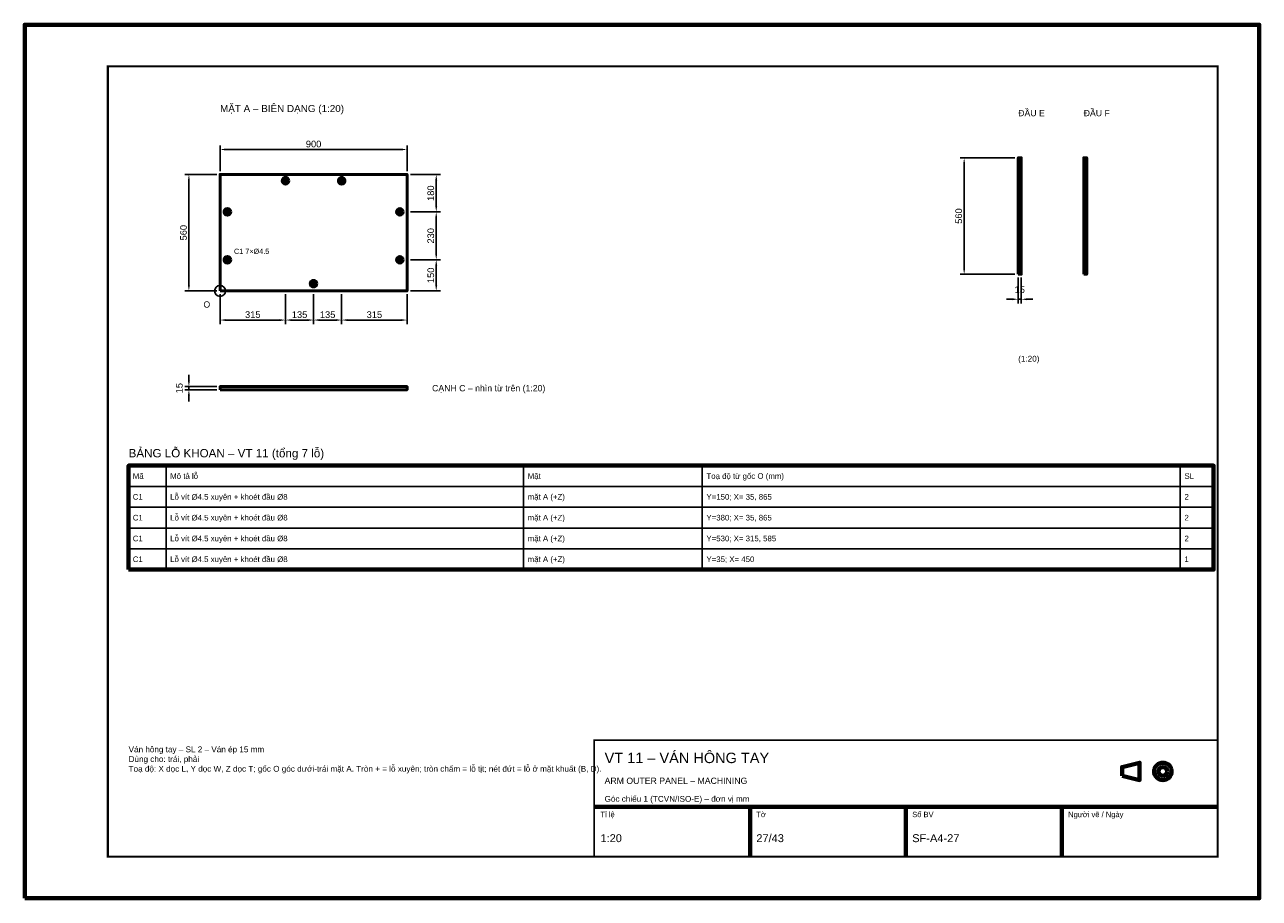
# Model space of a CAD drawing. Header units: millimetres. Extents: x 0 to 2970, y 0 to 2100.
import ezdxf
from ezdxf.enums import TextEntityAlignment as Align

# ---------------------------------------------------------------- set-up
doc = ezdxf.new("R2010")
doc.units = ezdxf.units.MM
doc.header["$LTSCALE"] = 10
for name, color, linetype, lineweight in [('0-KHUNG-BANVE', 7, 'CONTINUOUS', 70), ('1-NET-THAY', 7, 'CONTINUOUS', 50), ('10-PHU-KIEN', 1, 'CONTINUOUS', 25), ('3-KICH-THUOC', 1, 'CONTINUOUS', 18), ('6-CHU', 7, 'CONTINUOUS', 25), ('7-BANG-KE', 7, 'CONTINUOUS', 25)]:
    doc.layers.add(name, color=color, linetype=linetype, lineweight=lineweight)
doc.styles.add('VN', font='arial.ttf')
doc.dimstyles.new('A4', dxfattribs={"dimscale": 10, "dimtxt": 1.6, "dimasz": 1.4, "dimexe": 1, "dimexo": 0.8, "dimgap": 0.5, "dimtad": 1, "dimdec": 1, "dimtxsty": 'VN', "dimcen": 2.5, "dimclrd": 1, "dimclre": 1, "dimclrt": 7, "dimazin": 3, "dimtfac": 1, "dimtmove": 0, "dimatfit": 3})

msp = doc.modelspace()

# ---------------------------------------------------------------- linework, layer by layer
at = {"layer": '0-KHUNG-BANVE'}
for p, q in [((1370, 220), (2870, 220)), ((1745, 100), (1745, 220)), ((2120, 100), (2120, 220)), ((2495, 100), (2495, 220))]:
    msp.add_line(p, q, dxfattribs=at)
for points in [[(0, 0), (2970, 0), (2970, 2100), (0, 2100)], [(250, 790), (2860, 790), (2860, 1040), (250, 1040)], [(2640, 294.5), (2682, 284), (2682, 326), (2640, 315.5)]]:
    msp.add_lwpolyline(points, close=True, dxfattribs=at)
for points, const_width in [([(200, 100), (2870, 100), (2870, 2000), (200, 2000)], 5), ([(1370, 100), (2870, 100), (2870, 380), (1370, 380)], 4)]:
    msp.add_lwpolyline(points, close=True, dxfattribs=dict(at, const_width=const_width))
for radius in [21, 10.5]:
    msp.add_circle((2738, 305), radius, dxfattribs=at)
at = {"layer": '1-NET-THAY'}
for p, q in [((619.5, 1725), (635.5, 1725)), ((627.5, 1717), (627.5, 1733)), ((754.5, 1725), (770.5, 1725)), ((762.5, 1717), (762.5, 1733)), ((479.5, 1650), (495.5, 1650)), ((487.5, 1642), (487.5, 1658)), ((894.5, 1650), (910.5, 1650)), ((902.5, 1642), (902.5, 1658)), ((479.5, 1535), (495.5, 1535)), ((487.5, 1527), (487.5, 1543)), ((894.5, 1535), (910.5, 1535)), ((902.5, 1527), (902.5, 1543)), ((695, 1469.5), (695, 1485.5)), ((687, 1477.5), (703, 1477.5))]:
    msp.add_line(p, q, dxfattribs=at)
for points in [[(2390, 1500), (2397.5, 1500), (2397.5, 1780), (2390, 1780)], [(2547.5, 1500), (2555, 1500), (2555, 1780), (2547.5, 1780)], [(470, 1460), (920, 1460), (920, 1740), (470, 1740)], [(470, 1222.5), (920, 1222.5), (920, 1230), (470, 1230)]]:
    msp.add_lwpolyline(points, close=True, dxfattribs=at)
for centre in [(627.5, 1725), (762.5, 1725), (487.5, 1650), (902.5, 1650), (487.5, 1535), (902.5, 1535), (695, 1477.5)]:
    msp.add_circle(centre, 8, dxfattribs=at)
at = {"layer": '10-PHU-KIEN'}
msp.add_circle((470, 1460), 13, dxfattribs=at)
at = {"layer": '7-BANG-KE'}
for points in [[(250, 990), (340, 990), (340, 1040), (250, 1040)], [(340, 990), (1200, 990), (1200, 1040), (340, 1040)], [(1200, 990), (1630, 990), (1630, 1040), (1200, 1040)], [(1630, 990), (2780, 990), (2780, 1040), (1630, 1040)], [(2780, 990), (2860, 990), (2860, 1040), (2780, 1040)], [(250, 940), (340, 940), (340, 990), (250, 990)], [(340, 940), (1200, 940), (1200, 990), (340, 990)], [(1200, 940), (1630, 940), (1630, 990), (1200, 990)], [(1630, 940), (2780, 940), (2780, 990), (1630, 990)], [(2780, 940), (2860, 940), (2860, 990), (2780, 990)], [(250, 890), (340, 890), (340, 940), (250, 940)], [(340, 890), (1200, 890), (1200, 940), (340, 940)], [(1200, 890), (1630, 890), (1630, 940), (1200, 940)], [(1630, 890), (2780, 890), (2780, 940), (1630, 940)], [(2780, 890), (2860, 890), (2860, 940), (2780, 940)], [(250, 840), (340, 840), (340, 890), (250, 890)], [(340, 840), (1200, 840), (1200, 890), (340, 890)], [(1200, 840), (1630, 840), (1630, 890), (1200, 890)], [(1630, 840), (2780, 840), (2780, 890), (1630, 890)], [(2780, 840), (2860, 840), (2860, 890), (2780, 890)], [(250, 790), (340, 790), (340, 840), (250, 840)], [(340, 790), (1200, 790), (1200, 840), (340, 840)], [(1200, 790), (1630, 790), (1630, 840), (1200, 840)], [(1630, 790), (2780, 790), (2780, 840), (1630, 840)], [(2780, 790), (2860, 790), (2860, 840), (2780, 840)]]:
    msp.add_lwpolyline(points, close=True, dxfattribs=at)

# ---------------------------------------------------------------- texts
at = {"layer": '10-PHU-KIEN', "style": 'VN'}
for s, height, p in [('C1 7×%%c4.5', 12.5, (503.5, 1549)), ('O', 15, (430, 1420))]:
    msp.add_text(s, height=height, dxfattribs=at).set_placement(p)
at = {"layer": '6-CHU', "style": 'VN'}
for s, height, p in [('MẶT A – BIÊN DẠNG (1:20)', 17, (470, 1890)), ('ĐẦU E', 15, (2390, 1880)), ('ĐẦU F', 15, (2547.5, 1880)), ('(1:20)', 14, (2390, 1290)), ('VT 11 – VÁN HÔNG TAY', 25, (1395, 325)), ('ARM OUTER PANEL – MACHINING', 15, (1395, 275)), ('Góc chiếu 1 (TCVN/ISO-E) – đơn vị mm', 14, (1395, 232)), ('Tỉ lệ', 13, (1385, 195)), ('Tờ', 13, (1760, 195)), ('Số BV', 13, (2135, 195)), ('Người vẽ / Ngày', 13, (2510, 195)), ('1:20', 19, (1385, 135)), ('27/43', 19, (1760, 135)), ('SF-A4-27', 19, (2135, 135))]:
    msp.add_text(s, height=height, dxfattribs=at).set_placement(p)
msp.add_text('CẠNH C – nhìn từ trên (1:20)', height=15, dxfattribs=at).set_placement((980, 1226.25), align=Align.MIDDLE_LEFT)
at = {"layer": '6-CHU', "insert": (250, 365), "char_height": 14, "width": 1080, "attachment_point": 1, "style": 'VN'}
msp.add_mtext('Ván hông tay – SL 2 – Ván ép 15 mm\\PDùng cho: trái, phải\\PToạ độ: X dọc L, Y dọc W, Z dọc T; gốc O góc dưới-trái mặt A. Tròn + = lỗ xuyên; tròn chấm = lỗ tịt; nét đứt = lỗ ở mặt khuất (B, D).', dxfattribs=at)
at = {"layer": '7-BANG-KE', "style": 'VN'}
msp.add_text('BẢNG LỖ KHOAN – VT 11 (tổng 7 lỗ)', height=20, dxfattribs=at).set_placement((250, 1060))
for s, p in [('Mã', (260, 1015)), ('Mô tả lỗ', (350, 1015)), ('Mặt', (1210, 1015)), ('Toạ độ từ gốc O (mm)', (1640, 1015)), ('SL', (2790, 1015)), ('C1', (260, 965)), ('Lỗ vít %%c4.5 xuyên + khoét đầu %%c8', (350, 965)), ('mặt A (+Z)', (1210, 965)), ('Y=150; X= 35, 865', (1640, 965)), ('2', (2790, 965)), ('C1', (260, 915)), ('Lỗ vít %%c4.5 xuyên + khoét đầu %%c8', (350, 915)), ('mặt A (+Z)', (1210, 915)), ('Y=380; X= 35, 865', (1640, 915)), ('2', (2790, 915)), ('C1', (260, 865)), ('Lỗ vít %%c4.5 xuyên + khoét đầu %%c8', (350, 865)), ('mặt A (+Z)', (1210, 865)), ('Y=530; X= 315, 585', (1640, 865)), ('2', (2790, 865)), ('C1', (260, 815)), ('Lỗ vít %%c4.5 xuyên + khoét đầu %%c8', (350, 815)), ('mặt A (+Z)', (1210, 815)), ('Y=35; X= 450', (1640, 815)), ('1', (2790, 815))]:
    msp.add_text(s, height=13.5, dxfattribs=at).set_placement(p, align=Align.MIDDLE_LEFT)

# ---------------------------------------------------------------- dimensions: what is measured, and where the dimension line sits
at = {"layer": '3-KICH-THUOC'}
for base, p1, p2 in [((470, 1800), (470, 1740), (920, 1740)), ((2390, 1440), (2390, 1500), (2397.5, 1500)), ((470, 1390), (470, 1460), (627.5, 1460)), ((627.5, 1390), (627.5, 1460), (695, 1460)), ((695, 1390), (695, 1460), (762.5, 1460)), ((762.5, 1390), (762.5, 1460), (920, 1460))]:
    msp.add_linear_dim(base=base, p1=p1, p2=p2, dimstyle='A4', override={"dimlfac": 2}, dxfattribs=at).render()
for base, p1, p2 in [((2260, 1500), (2390, 1500), (2390, 1780)), ((395, 1460), (470, 1460), (470, 1740)), ((990, 1650), (920, 1650), (920, 1740)), ((990, 1535), (920, 1535), (920, 1650)), ((990, 1460), (920, 1460), (920, 1535)), ((395, 1222.5), (470, 1222.5), (470, 1230))]:
    msp.add_linear_dim(base=base, p1=p1, p2=p2, angle=90, dimstyle='A4', override={"dimlfac": 2}, dxfattribs=at).render()

doc.saveas('drawing.dxf')
